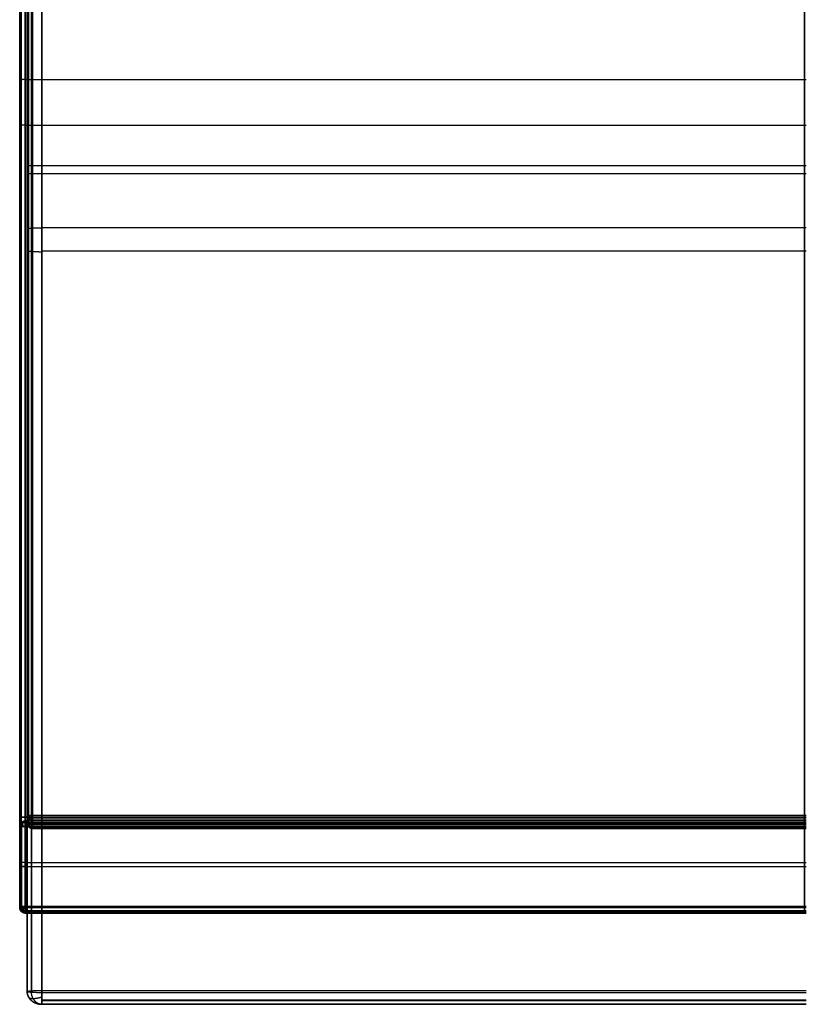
# Model space of a CAD drawing. Header units: millimetres. Extents: x -426 to 426, y -357 to 354.
# Tile 2 of 10: x -284 to 0, y -357 to -1. Entities that reach past the tile are written whole.
import ezdxf

# ---------------------------------------------------------------- set-up
doc = ezdxf.new("R2010")
doc.units = ezdxf.units.MM
doc.layers.add('Défaut', color=7, linetype='Continuous', true_color=0x000000)

msp = doc.modelspace()

# ---------------------------------------------------------------- linework, layer by layer
at = {"layer": 'Défaut'}
for p, q in [((-281.1, -352.35, 340.77), (-281.1, 195.67, 340.77)), ((-281.15, -290.15, 297.85), (-281.15, 178.99, 256.01)), ((-281.15, -56.87, 262.49), (-281.15, -54.29, 291.37)), ((0, -54.12, 293.37), (-279.15, -54.12, 293.37)), ((0, -57.05, 260.5), (-279.15, -57.05, 260.5)), ((-281.1, -76.94, 379.32), (-281.1, -76.94, 299.87)), ((0, -76.52, 384.3), (-275.82, -76.52, 384.3)), ((0, -84.98, 295.63), (-275.82, -84.98, 295.63)), ((-281.65, -290.68, 241.97), (0, -290.68, 241.97)), ((-283.65, -321.68, 241.97), (-283.65, -292.68, 241.97)), ((0, -292.14, 298.03), (-279.15, -292.14, 298.03)), ((-283.65, -307.18, 312.47), (-283.65, -307.18, 171.47)), ((-281.65, -307.18, 169.47), (0, -307.18, 169.47)), ((-281.65, -307.18, 314.47), (0, -307.18, 314.47)), ((-281.65, -323.68, 241.97), (0, -323.68, 241.97)), ((0, -356.94, 366.59), (-275.82, -356.94, 366.59))]:
    msp.add_line(p, q, dxfattribs=at)
for points in [[(-283.79, 243.03, 171.19), (-283.79, -39.48, 171.19), (-283.79, -321.98, 171.19)], [(-283.79, -289.45, 313.03), (-283.79, -23.21, 289.98), (-283.79, 243.03, 266.94)], [(-283.79, -321.98, 242.11), (-283.79, -39.48, 242.11), (-283.79, 243.03, 242.11)], [(-283.21, -289.33, 314.44), (-283.21, -23.09, 291.39), (-283.21, 243.15, 268.34)], [(-283.21, 243.03, 169.78), (-283.21, -39.48, 169.78), (-283.21, -321.98, 169.78)], [(-281.82, 243.2, 268.93), (-281.82, -23.04, 291.98), (-281.82, -289.28, 315.02)], [(-281.82, -321.98, 169.19), (-281.82, -39.48, 169.19), (-281.82, 243.03, 169.19)], [(-0.68, -289.28, 315.02), (-0.68, -23.04, 291.98), (-0.68, 243.2, 268.93)], [(-0.68, 243.03, 169.19), (-0.68, -39.48, 169.19), (-0.68, -321.98, 169.19)], [(-281.1, -352.35, 406.57), (-281.1, -76.94, 379.32), (-281.1, 198.47, 352.08)], [(-279.55, 198.76, 355.6), (-279.55, -76.65, 382.84), (-279.55, -352.05, 410.09)], [(-275.82, 198.88, 357.06), (-275.82, -76.52, 384.3), (-275.82, -351.93, 411.55)], [(-279.55, -352.64, 323.1), (-279.55, -85.42, 297.14), (-279.55, 181.79, 271.19)], [(-275.82, -352.76, 321.64), (-275.82, -84.98, 295.63), (-275.82, 182.8, 269.62)], [(-281.15, -288.86, 312.3), (-281.15, -54.29, 291.37), (-281.15, 180.28, 270.45)], [(-281.1, 179.37, 274.98), (-281.1, -86.49, 300.8), (-281.1, -352.35, 326.62)], [(-280.57, -288.74, 313.71), (-280.57, -54.17, 292.78), (-280.57, 180.4, 271.86)], [(-279.15, 180.45, 272.44), (-279.15, -54.12, 293.37), (-279.15, -288.68, 314.29)], [(-281.15, 177.7, 241.56), (-281.15, -56.87, 262.49), (-281.15, -291.44, 283.41)], [(-280.57, 177.57, 240.16), (-280.57, -57, 261.08), (-280.57, -291.56, 282)], [(-279.15, -291.62, 281.42), (-279.15, -57.05, 260.5), (-279.15, 177.52, 239.57)], [(-281.82, -23.04, 291.98), (-140.91, -23.04, 291.98), (0, -23.04, 291.98)], [(-283.79, -39.48, 171.19), (-283.79, -39.48, 231.29), (-283.79, -39.48, 291.39)], [(-281.82, -39.48, 169.19), (-140.91, -39.48, 169.19), (0, -39.48, 169.19)], [(-283.79, -321.98, 313.03), (-283.79, -305.71, 313.03), (-283.79, -289.45, 313.03)], [(-283.21, -321.98, 314.44), (-283.21, -305.71, 314.44), (-283.21, -289.45, 314.44)], [(-283.07, -291.26, 171.47), (-283.07, -291.26, 241.97), (-283.07, -291.26, 312.47)], [(-281.82, -289.28, 315.02), (-140.91, -289.28, 315.02), (0, -289.28, 315.02)], [(-281.82, -289.36, 315.03), (-140.91, -289.36, 315.03), (0, -289.36, 315.03)], [(-281.82, -289.45, 315.03), (-281.82, -305.71, 315.03), (-281.82, -321.98, 315.03)], [(0, -289.45, 315.03), (-140.91, -289.45, 315.03), (-281.82, -289.45, 315.03)], [(-281.65, -290.68, 171.47), (-281.65, -290.68, 241.97), (-281.65, -290.68, 312.47)], [(-281.65, -290.68, 312.47), (-140.83, -290.68, 312.47), (0, -290.68, 312.47)], [(0, -290.68, 171.47), (-140.83, -290.68, 171.47), (-281.65, -290.68, 171.47)], [(-281.65, -291.26, 170.05), (-140.83, -291.26, 170.05), (0, -291.26, 170.05)], [(-281.65, -291.26, 313.88), (-140.83, -291.26, 313.88), (0, -291.26, 313.88)], [(-281.15, -291.44, 283.41), (-281.15, -290.15, 297.85), (-281.15, -288.86, 312.3)], [(-280.57, -292.85, 283.54), (-280.57, -291.56, 297.98), (-280.57, -290.27, 312.42)], [(-279.15, -288.68, 314.29), (-139.58, -288.68, 314.29), (0, -288.68, 314.29)], [(0, -290.14, 313.83), (-139.58, -290.14, 313.83), (-279.15, -290.14, 313.83)], [(-279.15, -290.85, 312.47), (-279.15, -292.14, 298.03), (-279.15, -293.43, 283.59)], [(0, -290.85, 312.47), (-139.58, -290.85, 312.47), (-279.15, -290.85, 312.47)], [(-0.68, -321.98, 315.03), (-0.68, -305.71, 315.03), (-0.68, -289.45, 315.03)], [(-283.65, -292.68, 171.47), (-283.65, -307.18, 171.47), (-283.65, -321.68, 171.47)], [(-283.65, -321.68, 312.47), (-283.65, -307.18, 312.47), (-283.65, -292.68, 312.47)], [(-283.65, -292.68, 312.47), (-283.65, -292.68, 241.97), (-283.65, -292.68, 171.47)], [(-283.07, -321.68, 170.05), (-283.07, -307.18, 170.05), (-283.07, -292.68, 170.05)], [(-283.07, -321.68, 313.88), (-283.07, -307.18, 313.88), (-283.07, -292.68, 313.88)], [(-281.65, -321.68, 169.47), (-281.65, -307.18, 169.47), (-281.65, -292.68, 169.47)], [(-281.65, -292.68, 314.47), (-281.65, -307.18, 314.47), (-281.65, -321.68, 314.47)], [(-281.65, -292.68, 169.47), (-140.83, -292.68, 169.47), (0, -292.68, 169.47)], [(0, -292.68, 314.47), (-140.83, -292.68, 314.47), (-281.65, -292.68, 314.47)], [(0, -291.62, 281.42), (-139.58, -291.62, 281.42), (-279.15, -291.62, 281.42)], [(-279.15, -292.97, 282.13), (-139.58, -292.97, 282.13), (0, -292.97, 282.13)], [(-279.15, -293.43, 283.59), (-139.58, -293.43, 283.59), (0, -293.43, 283.59)], [(-281.82, -305.71, 315.03), (-140.91, -305.71, 315.03), (0, -305.71, 315.03)], [(-283.79, -321.98, 171.19), (-283.79, -321.98, 242.11), (-283.79, -321.98, 313.03)], [(-283.65, -321.68, 171.47), (-283.65, -321.68, 241.97), (-283.65, -321.68, 312.47)], [(-283.21, -323.39, 171.19), (-283.21, -323.39, 242.11), (-283.21, -323.39, 313.03)], [(-283.07, -323.09, 171.47), (-283.07, -323.09, 241.97), (-283.07, -323.09, 312.47)], [(-281.82, -321.98, 315.03), (-140.91, -321.98, 315.03), (0, -321.98, 315.03)], [(0, -321.98, 169.19), (-140.91, -321.98, 169.19), (-281.82, -321.98, 169.19)], [(-281.82, -323.39, 314.44), (-140.91, -323.39, 314.44), (0, -323.39, 314.44)], [(-281.82, -323.39, 169.78), (-140.91, -323.39, 169.78), (0, -323.39, 169.78)], [(-281.65, -321.68, 314.47), (-140.83, -321.68, 314.47), (0, -321.68, 314.47)], [(0, -321.68, 169.47), (-140.83, -321.68, 169.47), (-281.65, -321.68, 169.47)], [(-281.65, -323.09, 170.05), (-140.83, -323.09, 170.05), (0, -323.09, 170.05)], [(-281.65, -323.09, 313.88), (-140.83, -323.09, 313.88), (0, -323.09, 313.88)], [(-281.82, -323.98, 313.03), (-281.82, -323.98, 242.11), (-281.82, -323.98, 171.19)], [(-281.82, -323.98, 171.19), (-140.91, -323.98, 171.19), (0, -323.98, 171.19)], [(0, -323.98, 313.03), (-140.91, -323.98, 313.03), (-281.82, -323.98, 313.03)], [(-281.82, -323.98, 242.11), (-140.91, -323.98, 242.11), (0, -323.98, 242.11)], [(-281.65, -323.68, 171.47), (-140.83, -323.68, 171.47), (0, -323.68, 171.47)], [(-281.65, -323.68, 312.47), (-281.65, -323.68, 241.97), (-281.65, -323.68, 171.47)], [(0, -323.68, 312.47), (-140.83, -323.68, 312.47), (-281.65, -323.68, 312.47)], [(-0.68, -323.98, 171.19), (-0.68, -323.98, 242.11), (-0.68, -323.98, 313.03)], [(-275.82, -351.93, 411.55), (-137.91, -351.93, 411.55), (0, -351.93, 411.55)], [(-281.1, -352.35, 326.62), (-281.1, -352.35, 366.59), (-281.1, -352.35, 406.57)], [(0, -352.76, 321.64), (-137.91, -352.76, 321.64), (-275.82, -352.76, 321.64)], [(0, -355.44, 410.26), (-137.91, -355.44, 410.26), (-275.82, -355.44, 410.26)], [(-279.55, -355.59, 406.57), (-279.55, -355.59, 366.59), (-279.55, -355.59, 326.62)], [(0, -355.74, 323.24), (-137.91, -355.74, 323.24), (-275.82, -355.74, 323.24)], [(-275.82, -356.94, 326.62), (-137.91, -356.94, 326.62), (0, -356.94, 326.62)], [(-275.82, -356.94, 406.57), (-275.82, -356.94, 366.59), (-275.82, -356.94, 326.62)], [(0, -356.94, 406.57), (-137.91, -356.94, 406.57), (-275.82, -356.94, 406.57)]]:
    msp.add_open_spline(points, degree=2, dxfattribs=at)
for points, weights, knots in [([(-281.82, -23.04, 291.98), (-282.64, -23.04, 291.98), (-283.21, -23.09, 291.39), (-283.79, -23.14, 290.81), (-283.79, -23.21, 289.98)], [0.853553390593, 0.853553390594, 1, 0.853553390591, 0.853553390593], [-0.785398, -0.785398, -0.785398, 0, 0, 0.785398, 0.785398, 0.785398]), ([(-281.82, -39.48, 169.19), (-282.64, -39.48, 169.19), (-283.21, -39.48, 169.78), (-283.79, -39.48, 170.36), (-283.79, -39.48, 171.19)], [0.853553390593, 0.853553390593, 1, 0.853553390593, 0.853553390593], [-0.785398, -0.785398, -0.785398, 0, 0, 0.785398, 0.785398, 0.785398]), ([(-279.15, -54.12, 293.37), (-279.98, -54.12, 293.37), (-280.57, -54.17, 292.78), (-281.15, -54.22, 292.2), (-281.15, -54.29, 291.37)], [0.853553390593, 0.853553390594, 1, 0.853553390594, 0.853553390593], [-0.785398, -0.785398, -0.785398, 0, 0, 0.785398, 0.785398, 0.785398]), ([(-279.15, -57.05, 260.5), (-279.98, -57.05, 260.5), (-280.57, -57, 261.08), (-281.15, -56.94, 261.66), (-281.15, -56.87, 262.49)], [0.853553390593, 0.853553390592, 1, 0.853553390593, 0.853553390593], [-0.785398, -0.785398, -0.785398, 0, 0, 0.785398, 0.785398, 0.785398]), ([(-281.1, -76.94, 379.32), (-281.1, -76.77, 381.39), (-279.55, -76.65, 382.84), (-278, -76.52, 384.3), (-275.82, -76.52, 384.3)], [0.853553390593, 0.853553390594, 1, 0.853553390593, 0.853553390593], [-0.785398, -0.785398, -0.785398, 0, 0, 0.785398, 0.785398, 0.785398]), ([(-281.1, -84.77, 300.63), (-281.1, -84.94, 298.57), (-279.55, -85.06, 297.11), (-278, -85.18, 295.65), (-275.82, -85.18, 295.65)], [0.853553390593, 0.853553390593, 1, 0.853553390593, 0.853553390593], [-0.785398, -0.785398, -0.785398, 0, 0, 0.785398, 0.785398, 0.785398]), ([(-283.79, -289.45, 313.03), (-283.79, -289.4, 314.26), (-282.7, -289.37, 314.82), (-282.29, -289.36, 315.03), (-281.82, -289.36, 315.03)], [0.875977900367, 0.796247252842, 1, 0.910858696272, 0.875977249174], [-1.092733, -1.092733, -1.092733, 0, 0, 0.478068, 0.478068, 0.478068]), ([(-283.65, -292.68, 241.97), (-283.65, -291.85, 241.97), (-283.07, -291.26, 241.97), (-282.48, -290.68, 241.97), (-281.65, -290.68, 241.97)], [0.853553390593, 0.853553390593, 1, 0.853553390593, 0.853553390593], [-0.785398, -0.785398, -0.785398, 0, 0, 0.785398, 0.785398, 0.785398]), ([(-283.65, -292.68, 312.47), (-283.65, -291.94, 313.2), (-282.81, -291.52, 313.62), (-282.29, -291.26, 313.88), (-281.65, -291.26, 313.88)], [0.859744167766, 0.823443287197, 1, 0.883663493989, 0.859744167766], [-0.94688, -0.94688, -0.94688, 0, 0, 0.623917, 0.623917, 0.623917]), ([(-283.65, -292.68, 171.47), (-283.65, -291.94, 170.73), (-282.81, -291.52, 170.31), (-282.29, -291.26, 170.05), (-281.65, -291.26, 170.05)], [0.859744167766, 0.823443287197, 1, 0.883663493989, 0.859744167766], [-0.94688, -0.94688, -0.94688, 0, 0, 0.623917, 0.623917, 0.623917]), ([(-282.55, -290.89, 312.47), (-282.81, -291.02, 313.12), (-282.81, -291.52, 313.62), (-282.81, -292.03, 314.13), (-282.55, -292.68, 314.26)], [0.855722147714, 0.871374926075, 1, 0.871374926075, 0.855722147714], [-0.689821, -0.689821, -0.689821, 0, 0, 0.689821, 0.689821, 0.689821]), ([(-282.55, -292.68, 169.68), (-282.81, -292.03, 169.81), (-282.81, -291.52, 170.31), (-282.81, -291.02, 170.82), (-282.55, -290.89, 171.47)], [0.855722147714, 0.871374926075, 1, 0.871374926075, 0.855722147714], [-0.689821, -0.689821, -0.689821, 0, 0, 0.689821, 0.689821, 0.689821]), ([(-282.7, -289.3, 314.81), (-282.7, -289.33, 314.82), (-282.7, -289.37, 314.82), (-282.7, -289.41, 314.82), (-282.7, -289.45, 314.82)], [0.984555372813, 0.992062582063, 1, 0.992062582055, 0.984555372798], [-0.04256864, -0.04256864, -0.04256864, 0, 0, 0.04256864, 0.04256864, 0.04256864]), ([(-279.15, -290.14, 313.83), (-279.79, -290.14, 313.83), (-280.31, -289.91, 313.55), (-281.15, -289.53, 313.09), (-281.15, -288.86, 312.3)], [0.859744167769, 0.883663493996, 1, 0.823443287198, 0.859744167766], [-0.623917, -0.623917, -0.623917, 0, 0, 0.94688, 0.94688, 0.94688]), ([(-279.15, -292.14, 298.03), (-279.98, -292.14, 298.03), (-280.57, -291.56, 297.98), (-281.15, -290.98, 297.93), (-281.15, -290.15, 297.85)], [0.853553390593, 0.853553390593, 1, 0.853553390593, 0.853553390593], [-0.785398, -0.785398, -0.785398, 0, 0, 0.785398, 0.785398, 0.785398]), ([(-279.15, -292.97, 282.13), (-279.79, -292.97, 282.13), (-280.31, -292.69, 282.36), (-281.15, -292.23, 282.75), (-281.15, -291.44, 283.41)], [0.859744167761, 0.883663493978, 1, 0.823443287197, 0.859744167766], [-0.623917, -0.623917, -0.623917, 0, 0, 0.94688, 0.94688, 0.94688]), ([(-280.05, -290.64, 312.46), (-280.31, -290.46, 313.09), (-280.31, -289.91, 313.55), (-280.31, -289.36, 314.01), (-280.05, -288.7, 314.08)], [0.855722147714, 0.871374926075, 1, 0.871374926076, 0.855722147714], [-0.689821, -0.689821, -0.689821, 0, 0, 0.689821, 0.689821, 0.689821]), ([(-0.68, -289.45, 315.03), (-0.68, -289.41, 315.03), (-0.68, -289.36, 315.03), (-0.68, -289.32, 315.03), (-0.68, -289.28, 315.02)], [0.98280853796, 0.991136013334, 1, 0.991136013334, 0.98280853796], [-0.04753786, -0.04753786, -0.04753786, 0, 0, 0.04753786, 0.04753786, 0.04753786]), ([(-280.05, -291.6, 281.63), (-280.31, -292.23, 281.82), (-280.31, -292.69, 282.36), (-280.31, -293.15, 282.91), (-280.05, -293.22, 283.57)], [0.855722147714, 0.871374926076, 1, 0.871374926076, 0.855722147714], [-0.689821, -0.689821, -0.689821, 0, 0, 0.689821, 0.689821, 0.689821]), ([(-281.82, -305.71, 315.03), (-282.64, -305.71, 315.03), (-283.21, -305.71, 314.44), (-283.79, -305.71, 313.86), (-283.79, -305.71, 313.03)], [0.853553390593, 0.853553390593, 1, 0.853553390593, 0.853553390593], [-0.785398, -0.785398, -0.785398, 0, 0, 0.785398, 0.785398, 0.785398]), ([(-283.65, -307.18, 171.47), (-283.65, -307.18, 170.64), (-283.07, -307.18, 170.05), (-282.48, -307.18, 169.47), (-281.65, -307.18, 169.47)], [0.853553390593, 0.853553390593, 1, 0.853553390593, 0.853553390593], [-0.785398, -0.785398, -0.785398, 0, 0, 0.785398, 0.785398, 0.785398]), ([(-281.65, -307.18, 314.47), (-282.48, -307.18, 314.47), (-283.07, -307.18, 313.88), (-283.65, -307.18, 313.29), (-283.65, -307.18, 312.47)], [0.853553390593, 0.853553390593, 1, 0.853553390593, 0.853553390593], [-0.785398, -0.785398, -0.785398, 0, 0, 0.785398, 0.785398, 0.785398]), ([(-281.82, -323.98, 242.11), (-282.64, -323.98, 242.11), (-283.21, -323.39, 242.11), (-283.79, -322.81, 242.11), (-283.79, -321.98, 242.11)], [0.853553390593, 0.853553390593, 1, 0.853553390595, 0.853553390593], [-0.785398, -0.785398, -0.785398, 0, 0, 0.785398, 0.785398, 0.785398]), ([(-283.65, -321.68, 312.47), (-283.65, -322.41, 313.2), (-282.81, -322.83, 313.62), (-282.29, -323.09, 313.88), (-281.65, -323.09, 313.88)], [0.859744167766, 0.823443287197, 1, 0.883663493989, 0.859744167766], [-0.94688, -0.94688, -0.94688, 0, 0, 0.623917, 0.623917, 0.623917]), ([(-283.65, -321.68, 171.47), (-283.65, -322.41, 170.73), (-282.81, -322.83, 170.31), (-282.29, -323.09, 170.05), (-281.65, -323.09, 170.05)], [0.859744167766, 0.823443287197, 1, 0.883663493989, 0.859744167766], [-0.94688, -0.94688, -0.94688, 0, 0, 0.623917, 0.623917, 0.623917]), ([(-281.65, -323.68, 241.97), (-282.48, -323.68, 241.97), (-283.07, -323.09, 241.97), (-283.65, -322.5, 241.97), (-283.65, -321.68, 241.97)], [0.853553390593, 0.853553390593, 1, 0.853553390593, 0.853553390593], [-0.785398, -0.785398, -0.785398, 0, 0, 0.785398, 0.785398, 0.785398]), ([(-283.58, -321.98, 170.3), (-283.45, -322.63, 170.04), (-282.96, -323.13, 170.04), (-282.46, -323.64, 170.04), (-281.82, -323.77, 170.3)], [0.855722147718, 0.871374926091, 1, 0.871374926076, 0.855722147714], [-0.689821, -0.689821, -0.689821, 0, 0, 0.689821, 0.689821, 0.689821]), ([(-283.58, -321.98, 313.92), (-283.45, -322.63, 314.18), (-282.96, -323.13, 314.18), (-282.46, -323.64, 314.18), (-281.82, -323.77, 313.92)], [0.855722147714, 0.871374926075, 1, 0.871374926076, 0.855722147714], [-0.689821, -0.689821, -0.689821, 0, 0, 0.689821, 0.689821, 0.689821]), ([(-281.82, -321.98, 169.19), (-282.54, -322.71, 169.19), (-282.96, -323.13, 170.04), (-283.21, -323.39, 170.56), (-283.21, -323.39, 171.19)], [0.859744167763, 0.823443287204, 1, 0.883663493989, 0.859744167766], [-0.94688, -0.94688, -0.94688, 0, 0, 0.623917, 0.623917, 0.623917]), ([(-283.21, -323.39, 313.03), (-283.21, -323.39, 313.67), (-282.96, -323.13, 314.18), (-282.54, -322.71, 315.03), (-281.82, -321.98, 315.03)], [0.859744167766, 0.883663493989, 1, 0.823443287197, 0.859744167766], [-0.623917, -0.623917, -0.623917, 0, 0, 0.94688, 0.94688, 0.94688]), ([(-282.55, -321.68, 314.26), (-282.81, -322.33, 314.13), (-282.81, -322.83, 313.62), (-282.81, -323.34, 313.12), (-282.55, -323.47, 312.47)], [0.855722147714, 0.871374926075, 1, 0.871374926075, 0.855722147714], [-0.689821, -0.689821, -0.689821, 0, 0, 0.689821, 0.689821, 0.689821]), ([(-282.55, -323.47, 171.47), (-282.81, -323.34, 170.82), (-282.81, -322.83, 170.31), (-282.81, -322.33, 169.81), (-282.55, -321.68, 169.68)], [0.855722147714, 0.871374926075, 1, 0.871374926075, 0.855722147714], [-0.689821, -0.689821, -0.689821, 0, 0, 0.689821, 0.689821, 0.689821]), ([(-0.68, -323.98, 313.03), (-0.68, -323.98, 313.86), (-0.68, -323.39, 314.44), (-0.68, -322.81, 315.03), (-0.68, -321.98, 315.03)], [0.853553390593, 0.853553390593, 1, 0.853553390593, 0.853553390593], [-0.785398, -0.785398, -0.785398, 0, 0, 0.785398, 0.785398, 0.785398]), ([(-0.68, -321.98, 169.19), (-0.68, -322.81, 169.19), (-0.68, -323.39, 169.78), (-0.68, -323.98, 170.36), (-0.68, -323.98, 171.19)], [0.853553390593, 0.853553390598, 1, 0.853553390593, 0.853553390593], [-0.785398, -0.785398, -0.785398, 0, 0, 0.785398, 0.785398, 0.785398]), ([(-275.82, -351.93, 411.55), (-275.82, -353.95, 411.75), (-275.82, -355.44, 410.26), (-275.82, -356.94, 408.77), (-275.82, -356.94, 406.57)], [1, 0.914974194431, 1, 0.914974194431, 1], [-8.449561, -8.449561, -8.449561, -4.313936, -4.313936, 0, 0, 0]), ([(-281.1, -352.35, 366.59), (-281.1, -354.25, 366.59), (-279.55, -355.59, 366.59), (-278, -356.94, 366.59), (-275.82, -356.94, 366.59)], [0.853553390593, 0.853553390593, 1, 0.853553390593, 0.853553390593], [-0.785398, -0.785398, -0.785398, 0, 0, 0.785398, 0.785398, 0.785398]), ([(-280.62, -354.25, 406.57), (-280.32, -354.84, 408.25), (-278.96, -354.84, 409.54), (-277.6, -354.84, 410.83), (-275.82, -354.25, 411.12)], [0.855224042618, 0.869195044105, 1, 0.868475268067, 0.855073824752], [-0.701511, -0.701511, -0.701511, 0, 0, 0.705372, 0.705372, 0.705372]), ([(-275.82, -356.94, 406.57), (-277.86, -356.94, 408.49), (-278.96, -354.84, 409.54), (-279.63, -353.56, 410.16), (-279.55, -352.05, 410.09)], [0.86330276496, 0.815767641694, 1, 0.879926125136, 0.858302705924], [-0.988044, -0.988044, -0.988044, 0, 0, 0.64396, 0.64396, 0.64396])]:
    msp.add_rational_spline(points, weights, degree=2, knots=knots, dxfattribs=at)
for points, weights in [([(-283.79, -289.45, 313.03), (-283.79, -289.28, 315.02), (-281.82, -289.28, 315.02)], [1, 0.707106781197, 1]), ([(-281.82, -289.45, 315.03), (-283.79, -289.45, 315.03), (-283.79, -289.45, 313.03)], [1, 0.707106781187, 1]), ([(-283.65, -292.68, 312.47), (-283.65, -290.68, 312.47), (-281.65, -290.68, 312.47)], [1, 0.707106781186, 1]), ([(-281.65, -290.68, 171.47), (-283.65, -290.68, 171.47), (-283.65, -292.68, 171.47)], [1, 0.707106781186, 1]), ([(-281.82, -289.28, 315.02), (-281.82, -289.36, 315.03), (-281.82, -289.45, 315.03)], [1, 0.999068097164, 1]), ([(-281.65, -292.68, 169.47), (-281.65, -290.68, 169.47), (-281.65, -290.68, 171.47)], [1, 0.707106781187, 1]), ([(-281.65, -290.68, 312.47), (-281.65, -290.68, 314.47), (-281.65, -292.68, 314.47)], [1, 0.707106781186, 1]), ([(-281.15, -288.86, 312.3), (-281.15, -288.68, 314.29), (-279.15, -288.68, 314.29)], [1, 0.70710678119, 1]), ([(-279.15, -290.85, 312.47), (-281.15, -290.85, 312.47), (-281.15, -288.86, 312.3)], [1, 0.70710678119, 1]), ([(-279.15, -291.62, 281.42), (-281.15, -291.62, 281.42), (-281.15, -291.44, 283.41)], [1, 0.707106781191, 1]), ([(-281.15, -291.44, 283.41), (-281.15, -293.43, 283.59), (-279.15, -293.43, 283.59)], [1, 0.70710678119, 1]), ([(-279.15, -288.68, 314.29), (-279.15, -290.68, 314.47), (-279.15, -290.85, 312.47)], [1, 0.707106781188, 1]), ([(-283.65, -292.68, 171.47), (-283.65, -292.68, 169.47), (-281.65, -292.68, 169.47)], [1, 0.707106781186, 1]), ([(-281.65, -292.68, 314.47), (-283.65, -292.68, 314.47), (-283.65, -292.68, 312.47)], [1, 0.707106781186, 1]), ([(-279.15, -293.43, 283.59), (-279.15, -293.61, 281.6), (-279.15, -291.62, 281.42)], [1, 0.707106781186, 1]), ([(-281.82, -321.98, 169.19), (-283.79, -321.98, 169.19), (-283.79, -321.98, 171.19)], [1, 0.707106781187, 1]), ([(-281.82, -323.98, 313.03), (-283.79, -323.98, 313.03), (-283.79, -321.98, 313.03)], [1, 0.707106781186, 1]), ([(-283.79, -321.98, 171.19), (-283.79, -323.98, 171.19), (-281.82, -323.98, 171.19)], [1, 0.707106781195, 1]), ([(-283.79, -321.98, 313.03), (-283.79, -321.98, 315.03), (-281.82, -321.98, 315.03)], [1, 0.707106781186, 1]), ([(-281.65, -321.68, 169.47), (-283.65, -321.68, 169.47), (-283.65, -321.68, 171.47)], [1, 0.707106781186, 1]), ([(-281.65, -323.68, 312.47), (-283.65, -323.68, 312.47), (-283.65, -321.68, 312.47)], [1, 0.707106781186, 1]), ([(-283.65, -321.68, 171.47), (-283.65, -323.68, 171.47), (-281.65, -323.68, 171.47)], [1, 0.707106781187, 1]), ([(-283.65, -321.68, 312.47), (-283.65, -321.68, 314.47), (-281.65, -321.68, 314.47)], [1, 0.707106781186, 1]), ([(-281.82, -321.98, 315.03), (-281.82, -323.98, 315.03), (-281.82, -323.98, 313.03)], [1, 0.707106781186, 1]), ([(-281.82, -323.98, 171.19), (-281.82, -323.98, 169.19), (-281.82, -321.98, 169.19)], [1, 0.707106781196, 1]), ([(-281.65, -323.68, 171.47), (-281.65, -323.68, 169.47), (-281.65, -321.68, 169.47)], [1, 0.707106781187, 1]), ([(-281.65, -321.68, 314.47), (-281.65, -323.68, 314.47), (-281.65, -323.68, 312.47)], [1, 0.707106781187, 1]), ([(-281.1, -352.35, 406.57), (-281.1, -351.93, 411.55), (-275.82, -351.93, 411.55)], [1, 0.707106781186, 1]), ([(-281.1, -352.35, 326.62), (-281.1, -356.94, 326.62), (-275.82, -356.94, 326.62)], [1, 0.707106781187, 1]), ([(-275.82, -356.94, 406.57), (-281.1, -356.94, 406.57), (-281.1, -352.35, 406.57)], [1, 0.707106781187, 1]), ([(-275.82, -352.76, 321.64), (-281.1, -352.76, 321.64), (-281.1, -352.35, 326.62)], [1, 0.707106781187, 1]), ([(-275.82, -356.94, 326.62), (-275.82, -356.94, 322.04), (-275.82, -352.76, 321.64)], [1, 0.737850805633, 1]), ([(-275.82, -356.94, 326.62), (-275.82, -356.94, 322.04), (-275.82, -352.76, 321.64)], [1, 0.72521040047, 0.96603071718])]:
    msp.add_rational_spline(points, weights, degree=2, dxfattribs=at)

doc.saveas('drawing.dxf')
